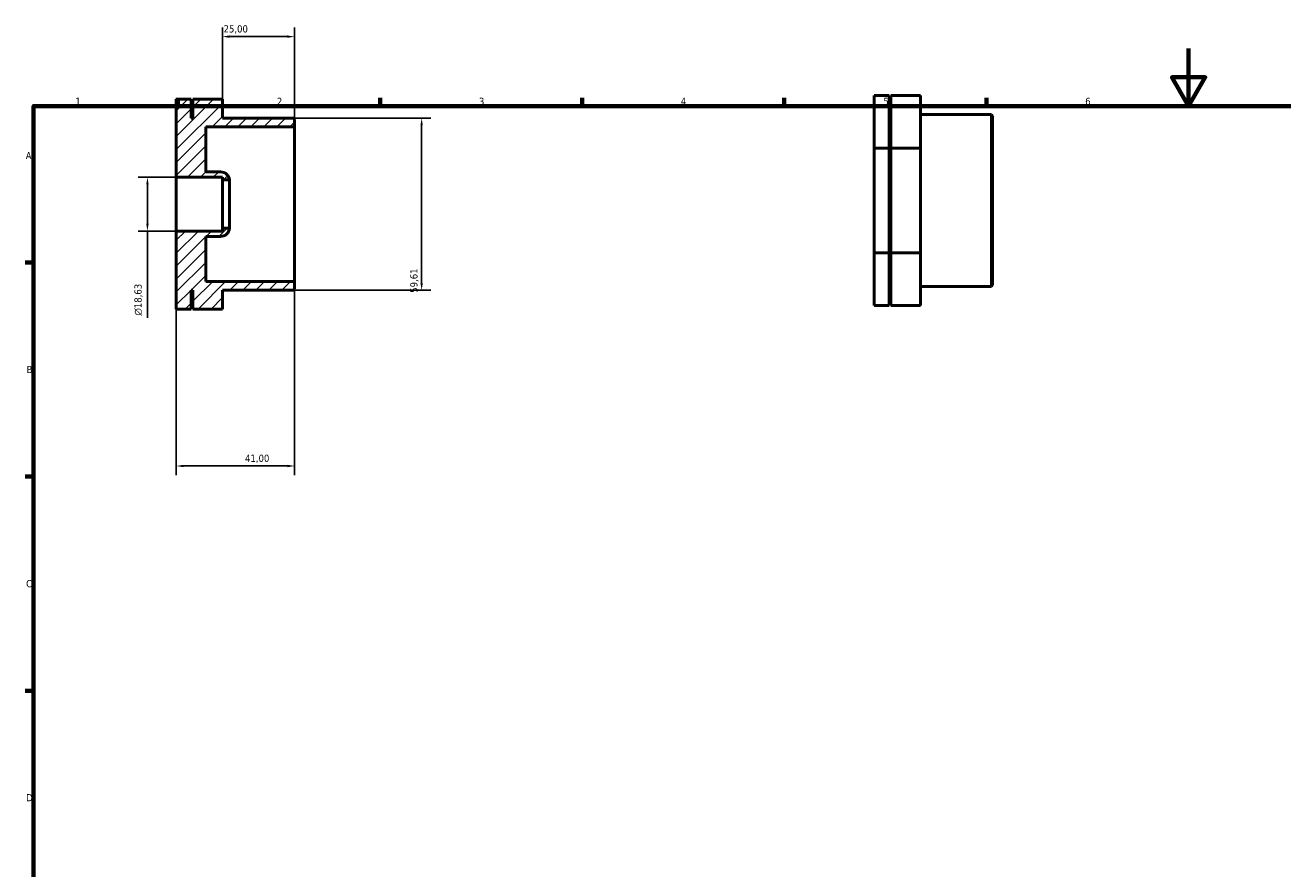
# Model space of a CAD drawing. Header units: millimetres. Extents: x 0 to 906, y 0 to 602.
# Tile 2 of 3: x 17 to 453, y 309 to 602. Entities that reach past the tile are written whole.
import ezdxf

# ---------------------------------------------------------------- set-up
doc = ezdxf.new("R2010")
doc.units = ezdxf.units.MM
for name, color, linetype, lineweight in [('Border (ISO)', 7, 'Continuous', 70), ('Dimension (ISO)', 7, 'Continuous', 25), ('Hatch (ISO)', 7, 'Continuous', 18), ('Visible (ISO)', 7, 'Continuous', 50)]:
    doc.layers.add(name, color=color, linetype=linetype, lineweight=lineweight)
doc.styles.add('Note Text (ISO)', font='tahoma.ttf')
doc.dimstyles.new('Default (ISO)', dxfattribs={"dimtxt": 2.5, "dimasz": 2.5, "dimexe": 3.175, "dimexo": 0, "dimgap": 0.762, "dimtad": 1, "dimrnd": 1e-08, "dimzin": 0, "dimtxsty": 'Note Text (ISO)', "dimcen": 0.09, "dimdle": 10, "dimclrd": 256, "dimclre": 256, "dimclrt": 256, "dimazin": 0, "dimtfac": 1.40208, "dimtmove": 0, "dimatfit": 3, "dimfxl": 1, "dimtolj": 1, "dimtzin": 0, "dimlwd": -1, "dimlwe": -1, "dimarcsym": 0})

# ---------------------------------------------------------------- blocks, each defined once
blk = doc.blocks.new('Borders Default Border')
at = {"layer": 'Border (ISO)'}
for p, q in [((70.08, 574), (70.08, 576.9)), ((140.17, 574), (140.17, 576.9)), ((210.25, 574), (210.25, 576.9)), ((280.33, 574), (280.33, 576.9)), ((350.42, 574), (350.42, 576.9)), ((20, 519.75), (17.1, 519.75)), ((20, 445.5), (17.1, 445.5)), ((20, 371.25), (17.1, 371.25))]:
    blk.add_line(p, q, dxfattribs=at)
at = {"layer": 'Border (ISO)', "flags": 128}
for points in [[(420.5, 594), (420.5, 574), (414.73, 584), (426.27, 584), (420.5, 574)], [(20, 20), (20, 574), (821, 574), (821, 20), (20, 20)]]:
    blk.add_lwpolyline(points, dxfattribs=at)
at = {"layer": 'Border (ISO)', "color": 232, "true_color": 0xca0064, "char_height": 2.5, "attachment_point": 7, "style": 'Note Text (ISO)'}
for s, insert in [('1', (34.48, 574.4)), ('2', (104.37, 574.4)), ('3', (174.43, 574.35)), ('4', (244.42, 574.4)), ('5', (314.64, 574.35)), ('6', (384.66, 574.35)), ('A', (17.29, 555.62)), ('B', (17.59, 481.38)), ('C', (17.43, 407.08)), ('D', (17.43, 332.88))]:
    blk.add_mtext(s, dxfattribs=dict(at, insert=insert))
blk = doc.blocks.new('*D7')
at = {"layer": 'Defpoints', "color": 0, "transparency": 16777216}
for p in [(69.5, 530.68), (110.5, 513.17), (110.5, 449.18)]:
    blk.add_point(p, dxfattribs=at)
at = {"layer": 'Dimension (ISO)', "transparency": 16777216}
for p, q in [((69.5, 530.68), (69.5, 446.01)), ((110.5, 513.17), (110.5, 446.01)), ((72, 449.18), (108, 449.18))]:
    blk.add_line(p, q, dxfattribs=at)
for points in [[(72, 449.6), (72, 448.76), (69.5, 449.18)], [(108, 449.6), (108, 448.76), (110.5, 449.18)]]:
    blk.add_solid(points, dxfattribs=at)
at = {"layer": 'Dimension (ISO)', "color": 232, "true_color": 0xca0064, "transparency": 16777216, "insert": (93.33, 453.11), "char_height": 2.5, "attachment_point": 1, "style": 'Note Text (ISO)'}
blk.add_mtext('\\A1;41,00', dxfattribs=at)
blk = doc.blocks.new('*D9')
at = {"layer": 'Defpoints', "color": 0, "transparency": 16777216}
for p in [(69.5, 549.32), (59.5, 530.68), (69.5, 530.68)]:
    blk.add_point(p, dxfattribs=at)
at = {"layer": 'Dimension (ISO)', "transparency": 16777216}
for p, q in [((69.5, 549.32), (56.33, 549.32)), ((59.5, 546.82), (59.5, 533.18)), ((69.5, 530.68), (56.33, 530.68)), ((59.5, 530.68), (59.5, 500.56))]:
    blk.add_line(p, q, dxfattribs=at)
for points in [[(59.08, 546.82), (59.92, 546.82), (59.5, 549.32)], [(59.08, 533.18), (59.92, 533.18), (59.5, 530.68)]]:
    blk.add_solid(points, dxfattribs=at)
at = {"layer": 'Dimension (ISO)', "color": 232, "true_color": 0xca0064, "transparency": 16777216, "insert": (54.98, 501.33), "char_height": 2.5, "attachment_point": 1, "rotation": 90, "style": 'Note Text (ISO)'}
blk.add_mtext('\\A1;\\fAIGDT|b0|i0;\\H2.5000;\\ln\\fTahoma|b0|i0;\\H2.5000;18,63', dxfattribs=at)
blk = doc.blocks.new('*D10')
at = {"layer": 'Defpoints', "color": 0, "transparency": 16777216}
for p in [(110.09, 569.81), (110.09, 510.19), (154.57, 510.19)]:
    blk.add_point(p, dxfattribs=at)
at = {"layer": 'Dimension (ISO)', "transparency": 16777216}
for p, q in [((110.09, 569.81), (157.75, 569.81)), ((154.57, 567.31), (154.57, 512.69)), ((110.09, 510.19), (157.75, 510.19))]:
    blk.add_line(p, q, dxfattribs=at)
for points in [[(154.16, 567.31), (154.99, 567.31), (154.57, 569.81)], [(154.16, 512.69), (154.99, 512.69), (154.57, 510.19)]]:
    blk.add_solid(points, dxfattribs=at)
at = {"layer": 'Dimension (ISO)', "color": 232, "true_color": 0xca0064, "transparency": 16777216, "insert": (150.64, 509.26), "char_height": 2.5, "attachment_point": 1, "rotation": 90, "style": 'Note Text (ISO)'}
blk.add_mtext('\\A1;59,61', dxfattribs=at)
blk = doc.blocks.new('*D11')
at = {"layer": 'Defpoints', "color": 0, "transparency": 16777216}
for p in [(85.5, 598.11), (85.5, 576.37), (110.5, 566.83)]:
    blk.add_point(p, dxfattribs=at)
at = {"layer": 'Dimension (ISO)', "transparency": 16777216}
for p, q in [((85.5, 576.37), (85.5, 601.29)), ((108, 598.11), (88, 598.11)), ((110.5, 566.83), (110.5, 601.29))]:
    blk.add_line(p, q, dxfattribs=at)
for points in [[(88, 598.53), (88, 597.69), (85.5, 598.11)], [(108, 598.53), (108, 597.69), (110.5, 598.11)]]:
    blk.add_solid(points, dxfattribs=at)
at = {"layer": 'Dimension (ISO)', "color": 232, "true_color": 0xca0064, "transparency": 16777216, "insert": (85.89, 602.05), "char_height": 2.5, "attachment_point": 1, "style": 'Note Text (ISO)'}
blk.add_mtext('\\A1;25,00', dxfattribs=at)

msp = doc.modelspace()

# ---------------------------------------------------------------- hatches: boundary and pattern name
at = {"layer": 'Hatch (ISO)'}
h = msp.add_hatch(dxfattribs=at)
h.set_pattern_fill('ANSI31', color=256, scale=25.4, style=0)
h.set_pattern_definition([(45, (0, 0), (-2.245064, 2.245064), [])])
edge = h.paths.add_edge_path()
edge.add_line((110.09, 510.193), (110.5, 510.603))
edge.add_line((110.5, 510.603), (110.5, 513.174))
edge.add_line((110.5, 513.174), (79.75, 513.174))
edge.add_line((79.75, 513.174), (79.75, 528.821))
edge.add_line((79.75, 528.821), (84.87, 528.821))
edge.add_ellipse((84.87, 531.971), major_axis=(0, -3.15), ratio=1, start_angle=0, end_angle=83.5227)
edge.add_line((88, 531.616), (85.5, 531.616))
edge.add_line((85.5, 531.616), (85.5, 530.684))
edge.add_line((85.5, 530.684), (69.5, 530.684))
edge.add_line((69.5, 530.684), (69.5, 503.627))
edge.add_line((69.5, 503.627), (74.625, 503.627))
edge.add_line((74.625, 503.627), (74.625, 510.193))
edge.add_line((74.625, 510.193), (75.25, 510.193))
edge.add_line((75.25, 510.193), (75.25, 503.627))
edge.add_line((75.25, 503.627), (85.5, 503.627))
edge.add_line((85.5, 503.627), (85.5, 510.193))
edge.add_line((85.5, 510.193), (110.09, 510.193))
edge = h.paths.add_edge_path()
edge.add_line((110.5, 569.397), (110.09, 569.807))
edge.add_line((110.09, 569.807), (85.5, 569.807))
edge.add_line((85.5, 569.807), (85.5, 576.373))
edge.add_line((85.5, 576.373), (75.25, 576.373))
edge.add_line((75.25, 576.373), (75.25, 569.807))
edge.add_line((75.25, 569.807), (74.625, 569.807))
edge.add_line((74.625, 569.807), (74.625, 576.373))
edge.add_line((74.625, 576.373), (69.5, 576.373))
edge.add_line((69.5, 576.373), (69.5, 549.316))
edge.add_line((69.5, 549.316), (85.5, 549.316))
edge.add_line((85.5, 549.316), (85.5, 548.384))
edge.add_line((85.5, 548.384), (88, 548.384))
edge.add_ellipse((84.87, 548.029), major_axis=(3.13, 0.355), ratio=1, start_angle=0, end_angle=83.5227)
edge.add_line((84.87, 551.179), (79.75, 551.179))
edge.add_line((79.75, 551.179), (79.75, 566.826))
edge.add_line((79.75, 566.826), (110.5, 566.826))
edge.add_line((110.5, 566.826), (110.5, 569.397))

# ---------------------------------------------------------------- linework, layer by layer
at = {"layer": 'Visible (ISO)'}
for p, q in [((74.625, 576.373), (69.5, 576.373)), ((69.5, 576.373), (69.5, 549.316)), ((74.625, 569.807), (74.625, 576.373)), ((85.5, 576.373), (75.25, 576.373)), ((75.25, 576.373), (75.25, 569.807)), ((85.5, 569.807), (85.5, 576.373)), ((316.656, 577.637), (311.531, 577.637)), ((311.531, 577.637), (311.531, 559.451)), ((316.656, 559.451), (316.656, 577.637)), ((327.531, 577.637), (317.281, 577.637)), ((317.281, 577.637), (317.281, 559.451)), ((327.531, 559.451), (327.531, 577.637)), ((75.25, 569.807), (74.625, 569.807)), ((110.09, 569.807), (85.5, 569.807)), ((110.5, 569.397), (110.09, 569.807)), ((110.5, 566.826), (110.5, 569.397)), ((316.656, 571.071), (317.281, 571.071)), ((327.531, 571.071), (352.121, 571.071)), ((352.121, 511.457), (352.121, 571.071)), ((352.531, 570.661), (352.121, 571.071)), ((352.531, 570.661), (352.531, 511.867)), ((79.75, 551.179), (79.75, 566.826)), ((79.75, 566.826), (110.5, 566.826)), ((110.5, 513.174), (110.5, 566.826)), ((311.531, 559.451), (311.531, 523.078)), ((316.656, 559.451), (311.531, 559.451)), ((316.656, 523.078), (316.656, 559.451)), ((317.281, 559.451), (317.281, 523.078)), ((327.531, 559.451), (317.281, 559.451)), ((327.531, 523.078), (327.531, 559.451)), ((84.87, 551.179), (79.75, 551.179)), ((69.5, 549.316), (85.5, 549.316)), ((69.5, 530.684), (69.5, 549.316)), ((85.5, 549.316), (85.5, 548.384)), ((85.5, 548.384), (88, 548.384)), ((85.5, 531.616), (85.5, 548.384)), ((88, 531.616), (88, 548.384)), ((85.5, 530.684), (69.5, 530.684)), ((69.5, 530.684), (69.5, 503.627)), ((79.75, 513.174), (79.75, 528.821)), ((79.75, 528.821), (84.87, 528.821)), ((88, 531.616), (85.5, 531.616)), ((85.5, 531.616), (85.5, 530.684)), ((316.656, 523.078), (311.531, 523.078)), ((311.531, 523.078), (311.531, 504.891)), ((316.656, 504.891), (316.656, 523.078)), ((327.531, 523.078), (317.281, 523.078)), ((317.281, 523.078), (317.281, 504.891)), ((327.531, 504.891), (327.531, 523.078)), ((110.5, 513.174), (79.75, 513.174)), ((110.09, 510.193), (110.5, 510.603)), ((110.5, 510.603), (110.5, 513.174)), ((316.656, 511.457), (317.281, 511.457)), ((327.531, 511.457), (352.121, 511.457)), ((352.531, 511.867), (352.121, 511.457)), ((74.625, 503.627), (74.625, 510.193)), ((74.625, 510.193), (75.25, 510.193)), ((75.25, 510.193), (75.25, 503.627)), ((85.5, 503.627), (85.5, 510.193)), ((85.5, 510.193), (110.09, 510.193)), ((74.625, 503.627), (69.5, 503.627)), ((85.5, 503.627), (75.25, 503.627)), ((316.656, 504.891), (311.531, 504.891)), ((327.531, 504.891), (317.281, 504.891))]:
    msp.add_line(p, q, dxfattribs=at)
for centre, start, end in [((84.87, 548.029), 6.4773, 90), ((84.87, 531.971), 270, 353.5227)]:
    msp.add_arc(centre, 3.15, start, end, dxfattribs=at)

# ---------------------------------------------------------------- block references
msp.add_blockref('Borders Default Border', (0, 0))

# ---------------------------------------------------------------- dimensions: what is measured, and where the dimension line sits
at = {"layer": 'Dimension (ISO)'}
for base, p1, p2, angle, picture, middle in [((85.5, 598.111), (110.5, 566.826), (85.5, 576.373), 180, '*D11', (90, 598.111)), ((154.574, 510.193), (110.09, 569.807), (110.09, 510.193), 90, '*D10', (154.574, 513.292)), ((110.5, 449.181), (69.5, 530.684), (110.5, 513.174), 180, '*D7', (97.5, 449.181))]:
    dim = msp.add_linear_dim(base=base, p1=p1, p2=p2, angle=angle, dimstyle='Default (ISO)', override={"dimdec": 2, "dimtp": 0, "dimtm": 0, "dimtdec": 2, "dimtofl": 0, "dimatfit": 1}, dxfattribs=at)
    dim.commit()
    dim.dimension.update_dxf_attribs({"geometry": picture, "text_midpoint": middle, "dimtype": 160})
dim = msp.add_linear_dim(base=(59.5, 530.684), p1=(69.5, 549.316), p2=(69.5, 530.684), angle=90, text='\\fAIGDT|b0|i0;\\H2.5000;\\ln\\fTahoma|b0|i0;\\H2.5000;<>', dimstyle='Default (ISO)', override={"dimdec": 2, "dimtp": 0, "dimtm": 0, "dimtdec": 2, "dimtofl": 0, "dimatfit": 2}, dxfattribs=at)
dim.commit()
dim.dimension.update_dxf_attribs({"geometry": '*D9', "text_midpoint": (59.5, 506.853), "dimtype": 160})

doc.saveas('drawing.dxf')
